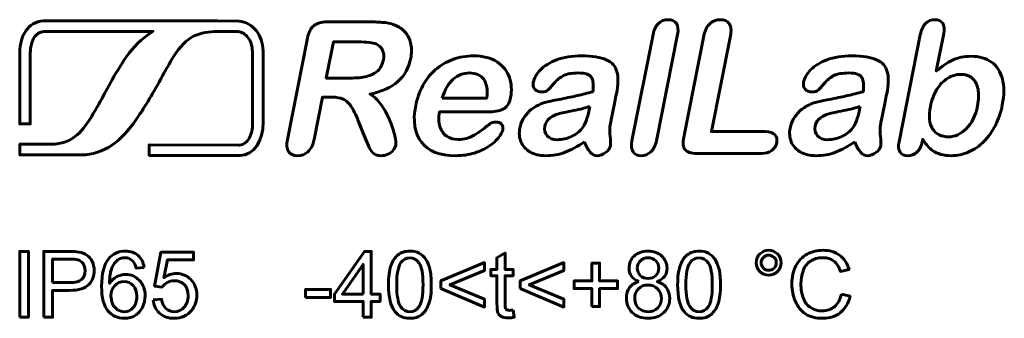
# Model space of a CAD drawing. Header units: millimetres. Extents: x -69 to 44, y -40 to 67.
# Tile 4 of 8: x -40 to -14, y 23 to 31. Entities that reach past the tile are written whole.
import ezdxf

# ---------------------------------------------------------------- set-up
doc = ezdxf.new("R2010")
doc.units = ezdxf.units.MM
doc.linetypes.add('K5LT_BASIC', pattern=[0])

msp = doc.modelspace()

# ---------------------------------------------------------------- linework, layer by layer
at = {"color": 150, "linetype": 'K5LT_BASIC', "lineweight": 60, "true_color": 0x0080ff}
for points, knots in [([(-34.931, 30.459), (-35.122, 30.447), (-35.382, 30.398), (-35.533, 30.301), (-35.713, 30.185), (-35.884, 29.989), (-36.069, 29.677), (-36.182, 29.476), (-36.229, 29.392), (-36.276, 29.307), (-36.535, 28.841), (-36.694, 28.556), (-36.961, 28.166), (-37.158, 27.876), (-37.366, 27.65), (-37.597, 27.493), (-37.836, 27.332), (-38.099, 27.245), (-38.399, 27.239), (-38.399, 27.239), (-38.403, 27.239), (-38.403, 27.239), (-39.993, 27.239), (-39.993, 27.239), (-39.996, 27.521), (-39.996, 27.521), (-39.085, 27.524), (-39.085, 27.524), (-38.537, 27.547), (-38.25, 28.036), (-38.103, 28.286), (-38.078, 28.33), (-38.056, 28.367), (-38.037, 28.396), (-37.9, 28.629), (-37.806, 28.802), (-37.721, 28.96), (-37.604, 29.178), (-37.502, 29.367), (-37.307, 29.669), (-37.307, 29.669), (-37.309, 29.668), (-37.309, 29.668), (-37.117, 29.974), (-36.889, 30.202), (-36.668, 30.367), (-36.628, 30.396), (-36.565, 30.435), (-36.526, 30.46), (-36.526, 30.46), (-36.526, 30.46), (-36.526, 30.46), (-39.374, 30.462), (-39.374, 30.462), (-39.473, 30.45), (-39.556, 30.4), (-39.614, 30.316), (-39.68, 30.221), (-39.72, 30.082), (-39.724, 29.899), (-39.724, 29.899), (-39.724, 28.048), (-39.724, 28.048), (-40, 28.048), (-40, 28.048), (-40, 29.906), (-40, 29.906), (-39.994, 30.145), (-39.937, 30.335), (-39.841, 30.473), (-39.732, 30.63), (-39.577, 30.718), (-39.39, 30.736), (-39.39, 30.736), (-39.377, 30.737), (-39.377, 30.737), (-34.834, 30.735), (-34.834, 30.735), (-34.834, 30.735), (-34.834, 30.735), (-34.297, 30.732), (-34.297, 30.732), (-34.286, 30.732), (-34.286, 30.732), (-34.109, 30.716), (-33.948, 30.627), (-33.832, 30.474), (-33.73, 30.34), (-33.665, 30.164), (-33.658, 29.942), (-33.658, 29.942), (-33.652, 29.92), (-33.652, 29.92), (-33.655, 28.085), (-33.655, 28.085), (-33.655, 28.089), (-33.655, 28.089), (-33.642, 27.611), (-33.9, 27.231), (-34.259, 27.221), (-34.259, 27.221), (-34.26, 27.221), (-34.26, 27.221), (-34.269, 27.221), (-34.279, 27.221), (-34.288, 27.221), (-34.288, 27.221), (-34.285, 27.221), (-34.285, 27.221), (-36.622, 27.228), (-36.622, 27.228), (-36.622, 27.503), (-36.622, 27.503), (-34.285, 27.497), (-34.285, 27.497), (-34.282, 27.497), (-34.282, 27.497), (-34.276, 27.497), (-34.271, 27.497), (-34.266, 27.497), (-34.266, 27.497), (-34.267, 27.497), (-34.267, 27.497), (-34.065, 27.503), (-33.922, 27.758), (-33.931, 28.081), (-33.931, 28.081), (-33.931, 28.085), (-33.931, 28.085), (-33.934, 29.932), (-33.934, 29.932), (-33.934, 29.929), (-33.934, 29.929), (-33.939, 30.089), (-33.983, 30.217), (-34.051, 30.307), (-34.119, 30.396), (-34.211, 30.448), (-34.31, 30.456), (-34.31, 30.456), (-34.298, 30.456), (-34.298, 30.456), (-34.834, 30.459), (-34.834, 30.459), (-34.835, 30.459), (-34.835, 30.459), (-34.931, 30.459), (-34.931, 30.459), (-34.931, 30.459), (-34.931, 30.459)], [0, 0, 0, 0, 0.017544, 0.017544, 0.017544, 0.035088, 0.035088, 0.035088, 0.052632, 0.052632, 0.052632, 0.070175, 0.070175, 0.070175, 0.087719, 0.087719, 0.087719, 0.105263, 0.105263, 0.105263, 0.122807, 0.122807, 0.140351, 0.140351, 0.157895, 0.157895, 0.175439, 0.175439, 0.175439, 0.192982, 0.192982, 0.192982, 0.210526, 0.210526, 0.210526, 0.22807, 0.22807, 0.22807, 0.245614, 0.245614, 0.245614, 0.263158, 0.263158, 0.263158, 0.280702, 0.280702, 0.280702, 0.298246, 0.298246, 0.298246, 0.315789, 0.315789, 0.333333, 0.333333, 0.333333, 0.350877, 0.350877, 0.350877, 0.368421, 0.368421, 0.368421, 0.385965, 0.385965, 0.403509, 0.403509, 0.421053, 0.421053, 0.421053, 0.438596, 0.438596, 0.438596, 0.45614, 0.45614, 0.45614, 0.473684, 0.473684, 0.491228, 0.491228, 0.508772, 0.508772, 0.526316, 0.526316, 0.54386, 0.54386, 0.54386, 0.561404, 0.561404, 0.561404, 0.578947, 0.578947, 0.578947, 0.596491, 0.596491, 0.614035, 0.614035, 0.631579, 0.631579, 0.631579, 0.649123, 0.649123, 0.649123, 0.666667, 0.666667, 0.666667, 0.684211, 0.684211, 0.684211, 0.701754, 0.701754, 0.719298, 0.719298, 0.736842, 0.736842, 0.754386, 0.754386, 0.77193, 0.77193, 0.77193, 0.789474, 0.789474, 0.789474, 0.807018, 0.807018, 0.807018, 0.824561, 0.824561, 0.824561, 0.842105, 0.842105, 0.859649, 0.859649, 0.877193, 0.877193, 0.877193, 0.894737, 0.894737, 0.894737, 0.912281, 0.912281, 0.912281, 0.929825, 0.929825, 0.947368, 0.947368, 0.964912, 0.964912, 0.982456, 0.982456, 1, 1, 1, 1]), ([(-31.866, 28.745), (-31.866, 28.745), (-32.11, 28.745), (-32.11, 28.745), (-32.328, 27.642), (-32.328, 27.642), (-32.357, 27.498), (-32.41, 27.39), (-32.488, 27.322), (-32.565, 27.253), (-32.656, 27.219), (-32.759, 27.219), (-32.869, 27.219), (-32.949, 27.255), (-33.042, 27.398), (-33.051, 27.503), (-33.024, 27.642), (-33.024, 27.642), (-32.5, 30.284), (-32.5, 30.284), (-32.471, 30.433), (-32.416, 30.542), (-32.335, 30.609), (-32.255, 30.676), (-32.139, 30.71), (-31.99, 30.71), (-31.99, 30.71), (-30.859, 30.71), (-30.859, 30.71), (-30.703, 30.71), (-30.571, 30.703), (-30.463, 30.69), (-30.354, 30.677), (-30.259, 30.65), (-30.179, 30.609), (-30.08, 30.563), (-29.998, 30.499), (-29.931, 30.415), (-29.866, 30.33), (-29.822, 30.233), (-29.802, 30.121), (-29.78, 30.01), (-29.782, 29.891), (-29.807, 29.766), (-29.858, 29.51), (-29.97, 29.305), (-30.145, 29.153), (-30.32, 28.999), (-30.561, 28.891), (-30.867, 28.827), (-30.757, 28.762), (-30.658, 28.664), (-30.57, 28.537), (-30.484, 28.409), (-30.41, 28.273), (-30.351, 28.128), (-30.291, 27.983), (-30.248, 27.853), (-30.222, 27.737), (-30.196, 27.621), (-30.187, 27.541), (-30.196, 27.498), (-30.205, 27.452), (-30.228, 27.407), (-30.266, 27.362), (-30.303, 27.318), (-30.349, 27.283), (-30.405, 27.257), (-30.46, 27.231), (-30.52, 27.219), (-30.586, 27.219), (-30.663, 27.219), (-30.726, 27.237), (-30.772, 27.274), (-30.817, 27.31), (-30.853, 27.357), (-30.881, 27.413), (-30.908, 27.469), (-30.943, 27.552), (-30.987, 27.661), (-30.987, 27.661), (-31.174, 28.125), (-31.174, 28.125), (-31.241, 28.295), (-31.305, 28.425), (-31.365, 28.513), (-31.427, 28.602), (-31.495, 28.663), (-31.57, 28.696), (-31.644, 28.728), (-31.743, 28.745), (-31.866, 28.745)], [0, 0, 0, 0, 0.032258, 0.032258, 0.064516, 0.064516, 0.064516, 0.096774, 0.096774, 0.096774, 0.129032, 0.129032, 0.129032, 0.16129, 0.16129, 0.193548, 0.193548, 0.193548, 0.225806, 0.225806, 0.225806, 0.258065, 0.258065, 0.258065, 0.290323, 0.290323, 0.290323, 0.322581, 0.322581, 0.322581, 0.354839, 0.354839, 0.354839, 0.387097, 0.387097, 0.387097, 0.419355, 0.419355, 0.419355, 0.451613, 0.451613, 0.451613, 0.483871, 0.483871, 0.483871, 0.516129, 0.516129, 0.516129, 0.548387, 0.548387, 0.548387, 0.580645, 0.580645, 0.580645, 0.612903, 0.612903, 0.612903, 0.645161, 0.645161, 0.645161, 0.677419, 0.677419, 0.677419, 0.709677, 0.709677, 0.709677, 0.741935, 0.741935, 0.741935, 0.774194, 0.774194, 0.774194, 0.806452, 0.806452, 0.806452, 0.83871, 0.83871, 0.83871, 0.870968, 0.870968, 0.870968, 0.903226, 0.903226, 0.903226, 0.935484, 0.935484, 0.935484, 0.967742, 0.967742, 0.967742, 1, 1, 1, 1]), ([(-24.042, 27.607), (-24.042, 27.607), (-23.493, 30.38), (-23.493, 30.38), (-23.468, 30.507), (-23.42, 30.604), (-23.28, 30.735), (-23.197, 30.768), (-23.1, 30.768), (-23.003, 30.768), (-22.932, 30.735), (-22.885, 30.671), (-22.838, 30.606), (-22.828, 30.509), (-22.854, 30.38), (-22.854, 30.38), (-23.403, 27.607), (-23.403, 27.607), (-23.428, 27.478), (-23.478, 27.381), (-23.551, 27.316), (-23.624, 27.251), (-23.708, 27.219), (-23.803, 27.219), (-23.897, 27.219), (-23.966, 27.252), (-24.011, 27.319), (-24.056, 27.386), (-24.067, 27.482), (-24.042, 27.607)], [0, 0, 0, 0, 0.1, 0.1, 0.1, 0.2, 0.2, 0.3, 0.3, 0.3, 0.4, 0.4, 0.4, 0.5, 0.5, 0.5, 0.6, 0.6, 0.6, 0.7, 0.7, 0.7, 0.8, 0.8, 0.8, 0.9, 0.9, 0.9, 1, 1, 1, 1]), ([(-21.474, 30.347), (-21.474, 30.347), (-21.969, 27.848), (-21.969, 27.848), (-20.559, 27.848), (-20.559, 27.848), (-20.447, 27.848), (-20.366, 27.821), (-20.317, 27.766), (-20.267, 27.712), (-20.251, 27.643), (-20.268, 27.561), (-20.285, 27.476), (-20.328, 27.408), (-20.397, 27.355), (-20.467, 27.303), (-20.559, 27.277), (-20.672, 27.277), (-20.672, 27.277), (-22.352, 27.277), (-22.352, 27.277), (-22.503, 27.277), (-22.606, 27.31), (-22.659, 27.378), (-22.712, 27.445), (-22.723, 27.553), (-22.693, 27.703), (-22.693, 27.703), (-22.17, 30.347), (-22.17, 30.347), (-22.142, 30.487), (-22.089, 30.592), (-22.012, 30.663), (-21.935, 30.733), (-21.845, 30.768), (-21.742, 30.768), (-21.638, 30.768), (-21.56, 30.734), (-21.458, 30.595), (-21.446, 30.488), (-21.474, 30.347)], [0, 0, 0, 0, 0.071429, 0.071429, 0.142857, 0.142857, 0.142857, 0.214286, 0.214286, 0.214286, 0.285714, 0.285714, 0.285714, 0.357143, 0.357143, 0.357143, 0.428571, 0.428571, 0.428571, 0.5, 0.5, 0.5, 0.571429, 0.571429, 0.571429, 0.642857, 0.642857, 0.642857, 0.714286, 0.714286, 0.714286, 0.785714, 0.785714, 0.785714, 0.857143, 0.857143, 0.857143, 0.928571, 0.928571, 1, 1, 1, 1]), ([(-15.916, 30.403), (-15.916, 30.403), (-16.11, 29.426), (-16.11, 29.426), (-15.965, 29.552), (-15.823, 29.647), (-15.547, 29.779), (-15.386, 29.813), (-15.202, 29.813), (-14.989, 29.813), (-14.813, 29.763), (-14.673, 29.662), (-14.532, 29.561), (-14.438, 29.415), (-14.388, 29.224), (-14.337, 29.033), (-14.338, 28.806), (-14.39, 28.544), (-14.428, 28.35), (-14.488, 28.173), (-14.568, 28.011), (-14.65, 27.85), (-14.749, 27.709), (-14.866, 27.591), (-14.984, 27.472), (-15.115, 27.381), (-15.262, 27.316), (-15.408, 27.251), (-15.562, 27.219), (-15.722, 27.219), (-15.821, 27.219), (-15.911, 27.231), (-15.993, 27.254), (-16.075, 27.277), (-16.142, 27.308), (-16.196, 27.346), (-16.25, 27.384), (-16.294, 27.424), (-16.329, 27.465), (-16.363, 27.505), (-16.408, 27.565), (-16.462, 27.647), (-16.462, 27.647), (-16.475, 27.584), (-16.475, 27.584), (-16.498, 27.464), (-16.545, 27.373), (-16.615, 27.311), (-16.686, 27.25), (-16.765, 27.219), (-16.854, 27.219), (-16.944, 27.219), (-17.011, 27.25), (-17.052, 27.311), (-17.094, 27.373), (-17.103, 27.464), (-17.079, 27.584), (-17.079, 27.584), (-16.526, 30.375), (-16.526, 30.375), (-16.5, 30.504), (-16.455, 30.603), (-16.39, 30.669), (-16.324, 30.735), (-16.244, 30.768), (-16.151, 30.768), (-16.053, 30.768), (-15.983, 30.736), (-15.943, 30.673), (-15.902, 30.61), (-15.893, 30.519), (-15.916, 30.403)], [0, 0, 0, 0, 0.041667, 0.041667, 0.041667, 0.083333, 0.083333, 0.125, 0.125, 0.125, 0.166667, 0.166667, 0.166667, 0.208333, 0.208333, 0.208333, 0.25, 0.25, 0.25, 0.291667, 0.291667, 0.291667, 0.333333, 0.333333, 0.333333, 0.375, 0.375, 0.375, 0.416667, 0.416667, 0.416667, 0.458333, 0.458333, 0.458333, 0.5, 0.5, 0.5, 0.541667, 0.541667, 0.541667, 0.583333, 0.583333, 0.583333, 0.625, 0.625, 0.625, 0.666667, 0.666667, 0.666667, 0.708333, 0.708333, 0.708333, 0.75, 0.75, 0.75, 0.791667, 0.791667, 0.791667, 0.833333, 0.833333, 0.833333, 0.875, 0.875, 0.875, 0.916667, 0.916667, 0.916667, 0.958333, 0.958333, 0.958333, 1, 1, 1, 1]), ([(-31.182, 30.188), (-31.182, 30.188), (-31.824, 30.188), (-31.824, 30.188), (-32.011, 29.244), (-32.011, 29.244), (-31.388, 29.244), (-31.388, 29.244), (-31.221, 29.244), (-31.078, 29.258), (-30.958, 29.287), (-30.839, 29.316), (-30.742, 29.365), (-30.668, 29.435), (-30.594, 29.504), (-30.545, 29.6), (-30.521, 29.722), (-30.502, 29.817), (-30.509, 29.901), (-30.544, 29.974), (-30.577, 30.046), (-30.634, 30.101), (-30.713, 30.137), (-30.787, 30.171), (-30.943, 30.188), (-31.182, 30.188)], [0, 0, 0, 0, 0.111111, 0.111111, 0.222222, 0.222222, 0.333333, 0.333333, 0.333333, 0.444444, 0.444444, 0.444444, 0.555556, 0.555556, 0.555556, 0.666667, 0.666667, 0.666667, 0.777778, 0.777778, 0.777778, 0.888889, 0.888889, 0.888889, 1, 1, 1, 1]), ([(-27.807, 28.361), (-27.807, 28.361), (-29.058, 28.361), (-29.058, 28.361), (-29.085, 28.216), (-29.08, 28.088), (-29.011, 27.866), (-28.952, 27.783), (-28.868, 27.727), (-28.785, 27.67), (-28.686, 27.642), (-28.573, 27.642), (-28.496, 27.642), (-28.425, 27.651), (-28.358, 27.669), (-28.291, 27.687), (-28.224, 27.715), (-28.157, 27.753), (-28.09, 27.792), (-28.027, 27.832), (-27.969, 27.876), (-27.91, 27.92), (-27.834, 27.979), (-27.739, 28.055), (-27.7, 28.083), (-27.651, 28.097), (-27.591, 28.097), (-27.525, 28.097), (-27.475, 28.079), (-27.441, 28.043), (-27.409, 28.007), (-27.398, 27.956), (-27.411, 27.891), (-27.422, 27.833), (-27.459, 27.765), (-27.519, 27.688), (-27.58, 27.611), (-27.662, 27.537), (-27.768, 27.466), (-27.874, 27.394), (-28, 27.335), (-28.147, 27.289), (-28.295, 27.242), (-28.458, 27.219), (-28.637, 27.219), (-29.048, 27.219), (-29.345, 27.335), (-29.708, 27.804), (-29.759, 28.122), (-29.679, 28.523), (-29.642, 28.712), (-29.579, 28.887), (-29.49, 29.049), (-29.403, 29.21), (-29.293, 29.349), (-29.163, 29.464), (-29.032, 29.58), (-28.882, 29.668), (-28.711, 29.73), (-28.542, 29.791), (-28.36, 29.823), (-28.169, 29.823), (-27.919, 29.823), (-27.715, 29.77), (-27.557, 29.664), (-27.399, 29.559), (-27.293, 29.423), (-27.236, 29.256), (-27.181, 29.089), (-27.17, 28.919), (-27.204, 28.745), (-27.236, 28.584), (-27.303, 28.481), (-27.404, 28.433), (-27.505, 28.385), (-27.64, 28.361), (-27.807, 28.361)], [0, 0, 0, 0, 0.038462, 0.038462, 0.038462, 0.076923, 0.076923, 0.115385, 0.115385, 0.115385, 0.153846, 0.153846, 0.153846, 0.192308, 0.192308, 0.192308, 0.230769, 0.230769, 0.230769, 0.269231, 0.269231, 0.269231, 0.307692, 0.307692, 0.307692, 0.346154, 0.346154, 0.346154, 0.384615, 0.384615, 0.384615, 0.423077, 0.423077, 0.423077, 0.461538, 0.461538, 0.461538, 0.5, 0.5, 0.5, 0.538462, 0.538462, 0.538462, 0.576923, 0.576923, 0.576923, 0.615385, 0.615385, 0.653846, 0.653846, 0.653846, 0.692308, 0.692308, 0.692308, 0.730769, 0.730769, 0.730769, 0.769231, 0.769231, 0.769231, 0.807692, 0.807692, 0.807692, 0.846154, 0.846154, 0.846154, 0.884615, 0.884615, 0.884615, 0.923077, 0.923077, 0.923077, 0.961538, 0.961538, 0.961538, 1, 1, 1, 1]), ([(-25.281, 27.579), (-25.46, 27.459), (-25.627, 27.369), (-25.783, 27.309), (-25.939, 27.249), (-26.108, 27.219), (-26.287, 27.219), (-26.451, 27.219), (-26.589, 27.251), (-26.7, 27.316), (-26.811, 27.381), (-26.889, 27.468), (-26.935, 27.579), (-26.98, 27.69), (-26.99, 27.81), (-26.964, 27.94), (-26.929, 28.115), (-26.845, 28.263), (-26.709, 28.387), (-26.574, 28.51), (-26.405, 28.593), (-26.203, 28.635), (-26.161, 28.644), (-26.056, 28.665), (-25.888, 28.698), (-25.721, 28.732), (-25.578, 28.761), (-25.457, 28.788), (-25.337, 28.816), (-25.206, 28.849), (-25.064, 28.888), (-25.039, 29.057), (-25.048, 29.181), (-25.092, 29.259), (-25.137, 29.338), (-25.253, 29.377), (-25.443, 29.377), (-25.605, 29.377), (-25.732, 29.355), (-25.822, 29.309), (-25.914, 29.264), (-25.997, 29.197), (-26.074, 29.106), (-26.15, 29.015), (-26.203, 28.955), (-26.233, 28.927), (-26.263, 28.898), (-26.318, 28.883), (-26.397, 28.883), (-26.469, 28.883), (-26.527, 28.907), (-26.57, 28.953), (-26.614, 28.999), (-26.627, 29.058), (-26.613, 29.13), (-26.591, 29.241), (-26.53, 29.351), (-26.328, 29.564), (-26.187, 29.651), (-26.005, 29.719), (-25.822, 29.788), (-25.606, 29.823), (-25.355, 29.823), (-25.073, 29.823), (-24.859, 29.789), (-24.712, 29.723), (-24.564, 29.656), (-24.471, 29.552), (-24.434, 29.408), (-24.396, 29.265), (-24.4, 29.074), (-24.447, 28.836), (-24.477, 28.687), (-24.503, 28.559), (-24.524, 28.455), (-24.546, 28.35), (-24.569, 28.234), (-24.596, 28.106), (-24.62, 27.986), (-24.625, 27.86), (-24.611, 27.73), (-24.597, 27.6), (-24.594, 27.516), (-24.602, 27.478), (-24.615, 27.413), (-24.657, 27.353), (-24.729, 27.299), (-24.801, 27.246), (-24.877, 27.219), (-24.954, 27.219), (-25.02, 27.219), (-25.078, 27.25), (-25.13, 27.311), (-25.183, 27.373), (-25.232, 27.462), (-25.281, 27.579)], [0, 0, 0, 0, 0.03125, 0.03125, 0.03125, 0.0625, 0.0625, 0.0625, 0.09375, 0.09375, 0.09375, 0.125, 0.125, 0.125, 0.15625, 0.15625, 0.15625, 0.1875, 0.1875, 0.1875, 0.21875, 0.21875, 0.21875, 0.25, 0.25, 0.25, 0.28125, 0.28125, 0.28125, 0.3125, 0.3125, 0.3125, 0.34375, 0.34375, 0.34375, 0.375, 0.375, 0.375, 0.40625, 0.40625, 0.40625, 0.4375, 0.4375, 0.4375, 0.46875, 0.46875, 0.46875, 0.5, 0.5, 0.5, 0.53125, 0.53125, 0.53125, 0.5625, 0.5625, 0.5625, 0.59375, 0.59375, 0.625, 0.625, 0.625, 0.65625, 0.65625, 0.65625, 0.6875, 0.6875, 0.6875, 0.71875, 0.71875, 0.71875, 0.75, 0.75, 0.75, 0.78125, 0.78125, 0.78125, 0.8125, 0.8125, 0.8125, 0.84375, 0.84375, 0.84375, 0.875, 0.875, 0.875, 0.90625, 0.90625, 0.90625, 0.9375, 0.9375, 0.9375, 0.96875, 0.96875, 0.96875, 1, 1, 1, 1]), ([(-18.236, 27.579), (-18.414, 27.459), (-18.582, 27.369), (-18.737, 27.309), (-18.894, 27.249), (-19.062, 27.219), (-19.241, 27.219), (-19.406, 27.219), (-19.543, 27.251), (-19.654, 27.316), (-19.765, 27.381), (-19.844, 27.468), (-19.889, 27.579), (-19.934, 27.69), (-19.944, 27.81), (-19.919, 27.94), (-19.884, 28.115), (-19.799, 28.263), (-19.664, 28.387), (-19.528, 28.51), (-19.36, 28.593), (-19.157, 28.635), (-19.116, 28.644), (-19.011, 28.665), (-18.843, 28.698), (-18.676, 28.732), (-18.532, 28.761), (-18.412, 28.788), (-18.292, 28.816), (-18.161, 28.849), (-18.019, 28.888), (-17.993, 29.057), (-18.002, 29.181), (-18.047, 29.259), (-18.092, 29.338), (-18.208, 29.377), (-18.397, 29.377), (-18.56, 29.377), (-18.686, 29.355), (-18.777, 29.309), (-18.868, 29.264), (-18.952, 29.197), (-19.028, 29.106), (-19.104, 29.015), (-19.158, 28.955), (-19.188, 28.927), (-19.218, 28.898), (-19.273, 28.883), (-19.352, 28.883), (-19.424, 28.883), (-19.482, 28.907), (-19.524, 28.953), (-19.568, 28.999), (-19.582, 29.058), (-19.568, 29.13), (-19.546, 29.241), (-19.485, 29.351), (-19.283, 29.564), (-19.142, 29.651), (-18.959, 29.719), (-18.777, 29.788), (-18.561, 29.823), (-18.309, 29.823), (-18.028, 29.823), (-17.814, 29.789), (-17.666, 29.723), (-17.519, 29.656), (-17.426, 29.552), (-17.388, 29.408), (-17.35, 29.265), (-17.354, 29.074), (-17.401, 28.836), (-17.431, 28.687), (-17.457, 28.559), (-17.479, 28.455), (-17.5, 28.35), (-17.524, 28.234), (-17.551, 28.106), (-17.575, 27.986), (-17.58, 27.86), (-17.565, 27.73), (-17.551, 27.6), (-17.549, 27.516), (-17.556, 27.478), (-17.569, 27.413), (-17.611, 27.353), (-17.684, 27.299), (-17.756, 27.246), (-17.831, 27.219), (-17.909, 27.219), (-17.975, 27.219), (-18.033, 27.25), (-18.085, 27.311), (-18.137, 27.373), (-18.187, 27.462), (-18.236, 27.579)], [0, 0, 0, 0, 0.03125, 0.03125, 0.03125, 0.0625, 0.0625, 0.0625, 0.09375, 0.09375, 0.09375, 0.125, 0.125, 0.125, 0.15625, 0.15625, 0.15625, 0.1875, 0.1875, 0.1875, 0.21875, 0.21875, 0.21875, 0.25, 0.25, 0.25, 0.28125, 0.28125, 0.28125, 0.3125, 0.3125, 0.3125, 0.34375, 0.34375, 0.34375, 0.375, 0.375, 0.375, 0.40625, 0.40625, 0.40625, 0.4375, 0.4375, 0.4375, 0.46875, 0.46875, 0.46875, 0.5, 0.5, 0.5, 0.53125, 0.53125, 0.53125, 0.5625, 0.5625, 0.5625, 0.59375, 0.59375, 0.625, 0.625, 0.625, 0.65625, 0.65625, 0.65625, 0.6875, 0.6875, 0.6875, 0.71875, 0.71875, 0.71875, 0.75, 0.75, 0.75, 0.78125, 0.78125, 0.78125, 0.8125, 0.8125, 0.8125, 0.84375, 0.84375, 0.84375, 0.875, 0.875, 0.875, 0.90625, 0.90625, 0.90625, 0.9375, 0.9375, 0.9375, 0.96875, 0.96875, 0.96875, 1, 1, 1, 1]), ([(-28.986, 28.724), (-28.986, 28.724), (-27.827, 28.724), (-27.827, 28.724), (-27.799, 28.943), (-27.825, 29.106), (-27.906, 29.214), (-27.987, 29.323), (-28.111, 29.377), (-28.278, 29.377), (-28.437, 29.377), (-28.579, 29.322), (-28.703, 29.213), (-28.827, 29.102), (-28.921, 28.939), (-28.986, 28.724)], [0, 0, 0, 0, 0.2, 0.2, 0.2, 0.4, 0.4, 0.4, 0.6, 0.6, 0.6, 0.8, 0.8, 0.8, 1, 1, 1, 1]), ([(-16.262, 28.504), (-16.312, 28.25), (-16.293, 28.054), (-16.204, 27.917), (-16.114, 27.78), (-15.975, 27.712), (-15.787, 27.712), (-15.625, 27.712), (-15.473, 27.782), (-15.329, 27.922), (-15.185, 28.062), (-15.087, 28.262), (-15.035, 28.523), (-15.002, 28.692), (-14.997, 28.836), (-15.022, 28.958), (-15.046, 29.08), (-15.096, 29.174), (-15.172, 29.241), (-15.248, 29.307), (-15.345, 29.34), (-15.464, 29.34), (-15.586, 29.34), (-15.701, 29.307), (-15.809, 29.241), (-15.917, 29.174), (-16.012, 29.078), (-16.091, 28.952), (-16.171, 28.827), (-16.228, 28.677), (-16.262, 28.504)], [0, 0, 0, 0, 0.1, 0.1, 0.1, 0.2, 0.2, 0.2, 0.3, 0.3, 0.3, 0.4, 0.4, 0.4, 0.5, 0.5, 0.5, 0.6, 0.6, 0.6, 0.7, 0.7, 0.7, 0.8, 0.8, 0.8, 0.9, 0.9, 0.9, 1, 1, 1, 1]), ([(-25.14, 28.504), (-25.24, 28.469), (-25.384, 28.433), (-25.57, 28.395), (-25.757, 28.357), (-25.886, 28.329), (-25.959, 28.31), (-26.031, 28.293), (-26.103, 28.258), (-26.176, 28.205), (-26.249, 28.153), (-26.294, 28.08), (-26.313, 27.987), (-26.332, 27.889), (-26.312, 27.807), (-26.252, 27.739), (-26.192, 27.671), (-26.102, 27.637), (-25.984, 27.637), (-25.858, 27.637), (-25.735, 27.665), (-25.617, 27.72), (-25.499, 27.776), (-25.407, 27.848), (-25.339, 27.935), (-25.263, 28.031), (-25.202, 28.19), (-25.158, 28.413), (-25.158, 28.413), (-25.14, 28.504), (-25.14, 28.504)], [0, 0, 0, 0, 0.1, 0.1, 0.1, 0.2, 0.2, 0.2, 0.3, 0.3, 0.3, 0.4, 0.4, 0.4, 0.5, 0.5, 0.5, 0.6, 0.6, 0.6, 0.7, 0.7, 0.7, 0.8, 0.8, 0.8, 0.9, 0.9, 0.9, 1, 1, 1, 1]), ([(-18.095, 28.504), (-18.195, 28.469), (-18.339, 28.433), (-18.525, 28.395), (-18.711, 28.357), (-18.841, 28.329), (-18.913, 28.31), (-18.985, 28.293), (-19.058, 28.258), (-19.131, 28.205), (-19.203, 28.153), (-19.249, 28.08), (-19.267, 27.987), (-19.287, 27.889), (-19.266, 27.807), (-19.206, 27.739), (-19.146, 27.671), (-19.057, 27.637), (-18.939, 27.637), (-18.812, 27.637), (-18.69, 27.665), (-18.572, 27.72), (-18.454, 27.776), (-18.361, 27.848), (-18.294, 27.935), (-18.217, 28.031), (-18.157, 28.19), (-18.113, 28.413), (-18.113, 28.413), (-18.095, 28.504), (-18.095, 28.504)], [0, 0, 0, 0, 0.1, 0.1, 0.1, 0.2, 0.2, 0.2, 0.3, 0.3, 0.3, 0.4, 0.4, 0.4, 0.5, 0.5, 0.5, 0.6, 0.6, 0.6, 0.7, 0.7, 0.7, 0.8, 0.8, 0.8, 0.9, 0.9, 0.9, 1, 1, 1, 1]), ([(-40, 23.005), (-40, 23.005), (-40, 24.722), (-40, 24.722), (-39.772, 24.722), (-39.772, 24.722), (-39.772, 23.005), (-39.772, 23.005), (-40, 23.005), (-40, 23.005)], [0, 0, 0, 0, 0.25, 0.25, 0.5, 0.5, 0.75, 0.75, 1, 1, 1, 1]), ([(-39.372, 23.005), (-39.372, 23.005), (-39.372, 24.722), (-39.372, 24.722), (-38.724, 24.722), (-38.724, 24.722), (-38.61, 24.722), (-38.523, 24.717), (-38.462, 24.706), (-38.378, 24.692), (-38.307, 24.665), (-38.25, 24.626), (-38.193, 24.586), (-38.147, 24.531), (-38.112, 24.46), (-38.077, 24.39), (-38.06, 24.312), (-38.06, 24.226), (-38.06, 24.081), (-38.106, 23.957), (-38.199, 23.857), (-38.292, 23.755), (-38.461, 23.705), (-38.704, 23.705), (-38.704, 23.705), (-39.144, 23.705), (-39.144, 23.705), (-39.144, 23.005), (-39.144, 23.005), (-39.372, 23.005), (-39.372, 23.005)], [0, 0, 0, 0, 0.090909, 0.090909, 0.181818, 0.181818, 0.181818, 0.272727, 0.272727, 0.272727, 0.363636, 0.363636, 0.363636, 0.454545, 0.454545, 0.454545, 0.545455, 0.545455, 0.545455, 0.636364, 0.636364, 0.636364, 0.727273, 0.727273, 0.727273, 0.818182, 0.818182, 0.909091, 0.909091, 1, 1, 1, 1]), ([(-36.76, 24.302), (-36.76, 24.302), (-36.968, 24.286), (-36.968, 24.286), (-36.987, 24.368), (-37.014, 24.429), (-37.049, 24.466), (-37.106, 24.527), (-37.177, 24.557), (-37.261, 24.557), (-37.328, 24.557), (-37.388, 24.538), (-37.44, 24.5), (-37.506, 24.452), (-37.558, 24.382), (-37.597, 24.289), (-37.635, 24.196), (-37.655, 24.063), (-37.657, 23.892), (-37.606, 23.969), (-37.544, 24.026), (-37.47, 24.064), (-37.397, 24.101), (-37.32, 24.12), (-37.239, 24.12), (-37.098, 24.12), (-36.978, 24.068), (-36.879, 23.965), (-36.78, 23.861), (-36.731, 23.727), (-36.731, 23.563), (-36.731, 23.455), (-36.754, 23.355), (-36.8, 23.262), (-36.847, 23.17), (-36.911, 23.099), (-36.992, 23.05), (-37.074, 23.001), (-37.166, 22.976), (-37.269, 22.976), (-37.445, 22.976), (-37.588, 23.041), (-37.699, 23.17), (-37.81, 23.299), (-37.866, 23.512), (-37.866, 23.809), (-37.866, 24.14), (-37.804, 24.382), (-37.681, 24.533), (-37.574, 24.664), (-37.43, 24.729), (-37.248, 24.729), (-37.113, 24.729), (-37.002, 24.691), (-36.915, 24.616), (-36.829, 24.54), (-36.777, 24.436), (-36.76, 24.302)], [0, 0, 0, 0, 0.052632, 0.052632, 0.052632, 0.105263, 0.105263, 0.105263, 0.157895, 0.157895, 0.157895, 0.210526, 0.210526, 0.210526, 0.263158, 0.263158, 0.263158, 0.315789, 0.315789, 0.315789, 0.368421, 0.368421, 0.368421, 0.421053, 0.421053, 0.421053, 0.473684, 0.473684, 0.473684, 0.526316, 0.526316, 0.526316, 0.578947, 0.578947, 0.578947, 0.631579, 0.631579, 0.631579, 0.684211, 0.684211, 0.684211, 0.736842, 0.736842, 0.736842, 0.789474, 0.789474, 0.789474, 0.842105, 0.842105, 0.842105, 0.894737, 0.894737, 0.894737, 0.947368, 0.947368, 0.947368, 1, 1, 1, 1]), ([(-36.522, 23.456), (-36.522, 23.456), (-36.301, 23.472), (-36.301, 23.472), (-36.285, 23.365), (-36.247, 23.284), (-36.188, 23.23), (-36.128, 23.176), (-36.056, 23.148), (-35.971, 23.148), (-35.868, 23.148), (-35.782, 23.187), (-35.712, 23.263), (-35.643, 23.34), (-35.608, 23.442), (-35.608, 23.568), (-35.608, 23.688), (-35.641, 23.783), (-35.708, 23.853), (-35.775, 23.922), (-35.863, 23.957), (-35.973, 23.957), (-36.041, 23.957), (-36.102, 23.941), (-36.157, 23.91), (-36.211, 23.879), (-36.253, 23.839), (-36.284, 23.789), (-36.284, 23.789), (-36.483, 23.818), (-36.483, 23.818), (-36.318, 24.701), (-36.318, 24.701), (-35.466, 24.701), (-35.466, 24.701), (-35.466, 24.499), (-35.466, 24.499), (-36.15, 24.499), (-36.15, 24.499), (-36.241, 24.036), (-36.241, 24.036), (-36.138, 24.108), (-36.03, 24.144), (-35.918, 24.144), (-35.768, 24.144), (-35.642, 24.092), (-35.539, 23.988), (-35.436, 23.884), (-35.385, 23.751), (-35.385, 23.587), (-35.385, 23.432), (-35.43, 23.298), (-35.52, 23.184), (-35.63, 23.045), (-35.781, 22.976), (-35.971, 22.976), (-36.127, 22.976), (-36.254, 23.02), (-36.353, 23.107), (-36.451, 23.195), (-36.508, 23.311), (-36.522, 23.456)], [0, 0, 0, 0, 0.045455, 0.045455, 0.045455, 0.090909, 0.090909, 0.090909, 0.136364, 0.136364, 0.136364, 0.181818, 0.181818, 0.181818, 0.227273, 0.227273, 0.227273, 0.272727, 0.272727, 0.272727, 0.318182, 0.318182, 0.318182, 0.363636, 0.363636, 0.363636, 0.409091, 0.409091, 0.409091, 0.454545, 0.454545, 0.5, 0.5, 0.545455, 0.545455, 0.590909, 0.590909, 0.636364, 0.636364, 0.681818, 0.681818, 0.681818, 0.727273, 0.727273, 0.727273, 0.772727, 0.772727, 0.772727, 0.818182, 0.818182, 0.818182, 0.863636, 0.863636, 0.863636, 0.909091, 0.909091, 0.909091, 0.954545, 0.954545, 0.954545, 1, 1, 1, 1]), ([(-31.049, 23.005), (-31.049, 23.005), (-31.049, 23.415), (-31.049, 23.415), (-31.795, 23.415), (-31.795, 23.415), (-31.795, 23.609), (-31.795, 23.609), (-31.01, 24.722), (-31.01, 24.722), (-30.838, 24.722), (-30.838, 24.722), (-30.838, 23.609), (-30.838, 23.609), (-30.605, 23.609), (-30.605, 23.609), (-30.605, 23.415), (-30.605, 23.415), (-30.838, 23.415), (-30.838, 23.415), (-30.838, 23.005), (-30.838, 23.005), (-31.049, 23.005), (-31.049, 23.005)], [0, 0, 0, 0, 0.090909, 0.090909, 0.181818, 0.181818, 0.272727, 0.272727, 0.363636, 0.363636, 0.454545, 0.454545, 0.545455, 0.545455, 0.636364, 0.636364, 0.727273, 0.727273, 0.818182, 0.818182, 0.909091, 0.909091, 1, 1, 1, 1]), ([(-30.389, 23.852), (-30.389, 24.055), (-30.368, 24.219), (-30.326, 24.343), (-30.284, 24.467), (-30.222, 24.563), (-30.14, 24.629), (-30.058, 24.696), (-29.954, 24.729), (-29.83, 24.729), (-29.738, 24.729), (-29.657, 24.711), (-29.587, 24.674), (-29.517, 24.637), (-29.46, 24.583), (-29.415, 24.513), (-29.37, 24.443), (-29.335, 24.358), (-29.309, 24.258), (-29.284, 24.158), (-29.271, 24.022), (-29.271, 23.852), (-29.271, 23.651), (-29.291, 23.488), (-29.333, 23.364), (-29.374, 23.239), (-29.436, 23.144), (-29.518, 23.077), (-29.6, 23.009), (-29.704, 22.976), (-29.83, 22.976), (-29.995, 22.976), (-30.125, 23.035), (-30.219, 23.152), (-30.332, 23.296), (-30.389, 23.53), (-30.389, 23.852)], [0, 0, 0, 0, 0.083333, 0.083333, 0.083333, 0.166667, 0.166667, 0.166667, 0.25, 0.25, 0.25, 0.333333, 0.333333, 0.333333, 0.416667, 0.416667, 0.416667, 0.5, 0.5, 0.5, 0.583333, 0.583333, 0.583333, 0.666667, 0.666667, 0.666667, 0.75, 0.75, 0.75, 0.833333, 0.833333, 0.833333, 0.916667, 0.916667, 0.916667, 1, 1, 1, 1]), ([(-27.138, 23.193), (-27.138, 23.193), (-27.109, 23.007), (-27.109, 23.007), (-27.168, 22.994), (-27.221, 22.988), (-27.268, 22.988), (-27.344, 22.988), (-27.403, 23), (-27.445, 23.024), (-27.487, 23.049), (-27.517, 23.08), (-27.534, 23.12), (-27.551, 23.159), (-27.56, 23.242), (-27.56, 23.369), (-27.56, 23.369), (-27.56, 24.086), (-27.56, 24.086), (-27.716, 24.086), (-27.716, 24.086), (-27.716, 24.25), (-27.716, 24.25), (-27.56, 24.25), (-27.56, 24.25), (-27.56, 24.557), (-27.56, 24.557), (-27.349, 24.684), (-27.349, 24.684), (-27.349, 24.25), (-27.349, 24.25), (-27.138, 24.25), (-27.138, 24.25), (-27.138, 24.086), (-27.138, 24.086), (-27.349, 24.086), (-27.349, 24.086), (-27.349, 23.357), (-27.349, 23.357), (-27.349, 23.297), (-27.345, 23.258), (-27.338, 23.241), (-27.33, 23.224), (-27.318, 23.21), (-27.302, 23.2), (-27.285, 23.19), (-27.261, 23.184), (-27.23, 23.184), (-27.206, 23.184), (-27.176, 23.187), (-27.138, 23.193)], [0, 0, 0, 0, 0.05, 0.05, 0.05, 0.1, 0.1, 0.1, 0.15, 0.15, 0.15, 0.2, 0.2, 0.2, 0.25, 0.25, 0.25, 0.3, 0.3, 0.35, 0.35, 0.4, 0.4, 0.45, 0.45, 0.5, 0.5, 0.55, 0.55, 0.6, 0.6, 0.65, 0.65, 0.7, 0.7, 0.75, 0.75, 0.8, 0.8, 0.8, 0.85, 0.85, 0.85, 0.9, 0.9, 0.9, 0.95, 0.95, 0.95, 1, 1, 1, 1]), ([(-23.86, 23.936), (-23.947, 23.968), (-24.012, 24.014), (-24.055, 24.073), (-24.097, 24.132), (-24.118, 24.204), (-24.118, 24.286), (-24.118, 24.412), (-24.073, 24.516), (-23.983, 24.601), (-23.893, 24.687), (-23.774, 24.729), (-23.625, 24.729), (-23.476, 24.729), (-23.355, 24.686), (-23.264, 24.599), (-23.173, 24.511), (-23.127, 24.406), (-23.127, 24.28), (-23.127, 24.201), (-23.148, 24.131), (-23.189, 24.072), (-23.231, 24.013), (-23.294, 23.968), (-23.379, 23.936), (-23.274, 23.901), (-23.195, 23.846), (-23.14, 23.769), (-23.085, 23.693), (-23.057, 23.602), (-23.057, 23.496), (-23.057, 23.349), (-23.109, 23.226), (-23.213, 23.126), (-23.317, 23.026), (-23.453, 22.976), (-23.791, 22.976), (-23.928, 23.026), (-24.032, 23.126), (-24.135, 23.226), (-24.187, 23.352), (-24.187, 23.502), (-24.187, 23.613), (-24.159, 23.707), (-24.102, 23.782), (-24.045, 23.857), (-23.965, 23.909), (-23.86, 23.936)], [0, 0, 0, 0, 0.0625, 0.0625, 0.0625, 0.125, 0.125, 0.125, 0.1875, 0.1875, 0.1875, 0.25, 0.25, 0.25, 0.3125, 0.3125, 0.3125, 0.375, 0.375, 0.375, 0.4375, 0.4375, 0.4375, 0.5, 0.5, 0.5, 0.5625, 0.5625, 0.5625, 0.625, 0.625, 0.625, 0.6875, 0.6875, 0.6875, 0.75, 0.75, 0.8125, 0.8125, 0.8125, 0.875, 0.875, 0.875, 0.9375, 0.9375, 0.9375, 1, 1, 1, 1]), ([(-22.851, 23.852), (-22.851, 24.055), (-22.83, 24.219), (-22.788, 24.343), (-22.746, 24.467), (-22.684, 24.563), (-22.602, 24.629), (-22.52, 24.696), (-22.416, 24.729), (-22.292, 24.729), (-22.2, 24.729), (-22.119, 24.711), (-22.049, 24.674), (-21.979, 24.637), (-21.922, 24.583), (-21.877, 24.513), (-21.832, 24.443), (-21.797, 24.358), (-21.772, 24.258), (-21.746, 24.158), (-21.733, 24.022), (-21.733, 23.852), (-21.733, 23.651), (-21.754, 23.488), (-21.795, 23.364), (-21.836, 23.239), (-21.898, 23.144), (-21.98, 23.077), (-22.062, 23.009), (-22.166, 22.976), (-22.292, 22.976), (-22.457, 22.976), (-22.587, 23.035), (-22.681, 23.152), (-22.794, 23.296), (-22.851, 23.53), (-22.851, 23.852)], [0, 0, 0, 0, 0.083333, 0.083333, 0.083333, 0.166667, 0.166667, 0.166667, 0.25, 0.25, 0.25, 0.333333, 0.333333, 0.333333, 0.416667, 0.416667, 0.416667, 0.5, 0.5, 0.5, 0.583333, 0.583333, 0.583333, 0.666667, 0.666667, 0.666667, 0.75, 0.75, 0.75, 0.833333, 0.833333, 0.833333, 0.916667, 0.916667, 0.916667, 1, 1, 1, 1]), ([(-20.802, 24.427), (-20.802, 24.516), (-20.77, 24.593), (-20.706, 24.656), (-20.643, 24.719), (-20.567, 24.751), (-20.477, 24.751), (-20.387, 24.751), (-20.31, 24.719), (-20.247, 24.656), (-20.184, 24.593), (-20.152, 24.516), (-20.152, 24.427), (-20.152, 24.337), (-20.184, 24.26), (-20.247, 24.196), (-20.311, 24.133), (-20.388, 24.101), (-20.477, 24.101), (-20.567, 24.101), (-20.643, 24.132), (-20.706, 24.196), (-20.77, 24.259), (-20.802, 24.336), (-20.802, 24.427)], [0, 0, 0, 0, 0.125, 0.125, 0.125, 0.25, 0.25, 0.25, 0.375, 0.375, 0.375, 0.5, 0.5, 0.5, 0.625, 0.625, 0.625, 0.75, 0.75, 0.75, 0.875, 0.875, 0.875, 1, 1, 1, 1]), ([(-18.583, 23.607), (-18.583, 23.607), (-18.356, 23.55), (-18.356, 23.55), (-18.403, 23.363), (-18.489, 23.221), (-18.612, 23.123), (-18.736, 23.025), (-18.887, 22.976), (-19.066, 22.976), (-19.25, 22.976), (-19.401, 23.013), (-19.517, 23.089), (-19.633, 23.164), (-19.72, 23.273), (-19.781, 23.416), (-19.841, 23.559), (-19.872, 23.712), (-19.872, 23.876), (-19.872, 24.055), (-19.838, 24.211), (-19.769, 24.344), (-19.701, 24.477), (-19.604, 24.578), (-19.478, 24.647), (-19.352, 24.717), (-19.213, 24.751), (-19.062, 24.751), (-18.89, 24.751), (-18.746, 24.707), (-18.629, 24.62), (-18.512, 24.532), (-18.43, 24.41), (-18.384, 24.251), (-18.384, 24.251), (-18.607, 24.198), (-18.607, 24.198), (-18.647, 24.323), (-18.705, 24.414), (-18.781, 24.471), (-18.856, 24.528), (-18.951, 24.557), (-19.066, 24.557), (-19.198, 24.557), (-19.308, 24.525), (-19.396, 24.462), (-19.485, 24.399), (-19.547, 24.314), (-19.583, 24.207), (-19.619, 24.1), (-19.637, 23.99), (-19.637, 23.877), (-19.637, 23.731), (-19.615, 23.604), (-19.573, 23.495), (-19.531, 23.386), (-19.465, 23.305), (-19.375, 23.251), (-19.285, 23.197), (-19.189, 23.17), (-19.084, 23.17), (-18.957, 23.17), (-18.85, 23.207), (-18.762, 23.28), (-18.674, 23.354), (-18.615, 23.462), (-18.583, 23.607)], [0, 0, 0, 0, 0.045455, 0.045455, 0.045455, 0.090909, 0.090909, 0.090909, 0.136364, 0.136364, 0.136364, 0.181818, 0.181818, 0.181818, 0.227273, 0.227273, 0.227273, 0.272727, 0.272727, 0.272727, 0.318182, 0.318182, 0.318182, 0.363636, 0.363636, 0.363636, 0.409091, 0.409091, 0.409091, 0.454545, 0.454545, 0.454545, 0.5, 0.5, 0.5, 0.545455, 0.545455, 0.545455, 0.590909, 0.590909, 0.590909, 0.636364, 0.636364, 0.636364, 0.681818, 0.681818, 0.681818, 0.727273, 0.727273, 0.727273, 0.772727, 0.772727, 0.772727, 0.818182, 0.818182, 0.818182, 0.863636, 0.863636, 0.863636, 0.909091, 0.909091, 0.909091, 0.954545, 0.954545, 0.954545, 1, 1, 1, 1]), ([(-39.144, 23.907), (-39.144, 23.907), (-38.7, 23.907), (-38.7, 23.907), (-38.553, 23.907), (-38.449, 23.934), (-38.387, 23.988), (-38.326, 24.043), (-38.295, 24.12), (-38.295, 24.22), (-38.295, 24.291), (-38.313, 24.353), (-38.349, 24.404), (-38.386, 24.455), (-38.434, 24.489), (-38.493, 24.505), (-38.531, 24.515), (-38.602, 24.521), (-38.705, 24.521), (-38.705, 24.521), (-39.144, 24.521), (-39.144, 24.521), (-39.144, 23.907), (-39.144, 23.907)], [0, 0, 0, 0, 0.125, 0.125, 0.125, 0.25, 0.25, 0.25, 0.375, 0.375, 0.375, 0.5, 0.5, 0.5, 0.625, 0.625, 0.625, 0.75, 0.75, 0.75, 0.875, 0.875, 1, 1, 1, 1]), ([(-31.049, 23.609), (-31.049, 23.609), (-31.049, 24.382), (-31.049, 24.382), (-31.587, 23.609), (-31.587, 23.609), (-31.049, 23.609), (-31.049, 23.609)], [0, 0, 0, 0, 0.333333, 0.333333, 0.666667, 0.666667, 1, 1, 1, 1]), ([(-30.173, 23.851), (-30.173, 23.569), (-30.14, 23.381), (-30.074, 23.288), (-30.008, 23.195), (-29.926, 23.148), (-29.733, 23.148), (-29.651, 23.195), (-29.585, 23.288), (-29.519, 23.382), (-29.487, 23.569), (-29.487, 23.851), (-29.487, 24.134), (-29.519, 24.322), (-29.585, 24.415), (-29.651, 24.508), (-29.733, 24.554), (-29.832, 24.554), (-29.929, 24.554), (-30.006, 24.513), (-30.064, 24.431), (-30.137, 24.327), (-30.173, 24.133), (-30.173, 23.851)], [0, 0, 0, 0, 0.125, 0.125, 0.125, 0.25, 0.25, 0.375, 0.375, 0.375, 0.5, 0.5, 0.5, 0.625, 0.625, 0.625, 0.75, 0.75, 0.75, 0.875, 0.875, 0.875, 1, 1, 1, 1]), ([(-29.021, 23.755), (-29.021, 23.755), (-29.021, 23.952), (-29.021, 23.952), (-27.889, 24.432), (-27.889, 24.432), (-27.889, 24.221), (-27.889, 24.221), (-28.786, 23.853), (-28.786, 23.853), (-27.889, 23.48), (-27.889, 23.48), (-27.889, 23.268), (-27.889, 23.268), (-29.021, 23.755), (-29.021, 23.755)], [0, 0, 0, 0, 0.142857, 0.142857, 0.285714, 0.285714, 0.428571, 0.428571, 0.571429, 0.571429, 0.714286, 0.714286, 0.857143, 0.857143, 1, 1, 1, 1]), ([(-26.953, 23.755), (-26.953, 23.755), (-26.953, 23.952), (-26.953, 23.952), (-25.821, 24.432), (-25.821, 24.432), (-25.821, 24.221), (-25.821, 24.221), (-26.718, 23.853), (-26.718, 23.853), (-25.821, 23.48), (-25.821, 23.48), (-25.821, 23.268), (-25.821, 23.268), (-26.953, 23.755), (-26.953, 23.755)], [0, 0, 0, 0, 0.142857, 0.142857, 0.285714, 0.285714, 0.428571, 0.428571, 0.571429, 0.571429, 0.714286, 0.714286, 0.857143, 0.857143, 1, 1, 1, 1]), ([(-25.085, 23.283), (-25.085, 23.283), (-25.085, 23.753), (-25.085, 23.753), (-25.552, 23.753), (-25.552, 23.753), (-25.552, 23.95), (-25.552, 23.95), (-25.085, 23.95), (-25.085, 23.95), (-25.085, 24.418), (-25.085, 24.418), (-24.885, 24.418), (-24.885, 24.418), (-24.885, 23.95), (-24.885, 23.95), (-24.418, 23.95), (-24.418, 23.95), (-24.418, 23.753), (-24.418, 23.753), (-24.885, 23.753), (-24.885, 23.753), (-24.885, 23.283), (-24.885, 23.283), (-25.085, 23.283), (-25.085, 23.283)], [0, 0, 0, 0, 0.083333, 0.083333, 0.166667, 0.166667, 0.25, 0.25, 0.333333, 0.333333, 0.416667, 0.416667, 0.5, 0.5, 0.583333, 0.583333, 0.666667, 0.666667, 0.75, 0.75, 0.833333, 0.833333, 0.916667, 0.916667, 1, 1, 1, 1]), ([(-23.902, 24.294), (-23.902, 24.212), (-23.876, 24.146), (-23.824, 24.094), (-23.772, 24.043), (-23.704, 24.017), (-23.62, 24.017), (-23.538, 24.017), (-23.472, 24.042), (-23.368, 24.145), (-23.343, 24.208), (-23.343, 24.282), (-23.343, 24.36), (-23.369, 24.425), (-23.422, 24.477), (-23.475, 24.53), (-23.542, 24.557), (-23.622, 24.557), (-23.704, 24.557), (-23.77, 24.531), (-23.823, 24.479), (-23.875, 24.427), (-23.902, 24.366), (-23.902, 24.294)], [0, 0, 0, 0, 0.125, 0.125, 0.125, 0.25, 0.25, 0.25, 0.375, 0.375, 0.5, 0.5, 0.5, 0.625, 0.625, 0.625, 0.75, 0.75, 0.75, 0.875, 0.875, 0.875, 1, 1, 1, 1]), ([(-22.635, 23.851), (-22.635, 23.569), (-22.602, 23.381), (-22.536, 23.288), (-22.47, 23.195), (-22.389, 23.148), (-22.195, 23.148), (-22.113, 23.195), (-22.047, 23.288), (-21.981, 23.382), (-21.949, 23.569), (-21.949, 23.851), (-21.949, 24.134), (-21.981, 24.322), (-22.047, 24.415), (-22.113, 24.508), (-22.195, 24.554), (-22.294, 24.554), (-22.391, 24.554), (-22.468, 24.513), (-22.526, 24.431), (-22.599, 24.327), (-22.635, 24.133), (-22.635, 23.851)], [0, 0, 0, 0, 0.125, 0.125, 0.125, 0.25, 0.25, 0.375, 0.375, 0.375, 0.5, 0.5, 0.5, 0.625, 0.625, 0.625, 0.75, 0.75, 0.75, 0.875, 0.875, 0.875, 1, 1, 1, 1]), ([(-20.675, 24.426), (-20.675, 24.371), (-20.656, 24.325), (-20.617, 24.286), (-20.578, 24.247), (-20.531, 24.228), (-20.476, 24.228), (-20.422, 24.228), (-20.376, 24.247), (-20.298, 24.325), (-20.279, 24.371), (-20.279, 24.426), (-20.279, 24.481), (-20.298, 24.527), (-20.376, 24.605), (-20.422, 24.624), (-20.476, 24.624), (-20.531, 24.624), (-20.578, 24.605), (-20.617, 24.566), (-20.656, 24.527), (-20.675, 24.481), (-20.675, 24.426)], [0, 0, 0, 0, 0.125, 0.125, 0.125, 0.25, 0.25, 0.25, 0.375, 0.375, 0.5, 0.5, 0.5, 0.625, 0.625, 0.75, 0.75, 0.75, 0.875, 0.875, 0.875, 1, 1, 1, 1]), ([(-37.623, 23.561), (-37.623, 23.488), (-37.608, 23.419), (-37.577, 23.352), (-37.546, 23.286), (-37.503, 23.236), (-37.448, 23.201), (-37.393, 23.166), (-37.335, 23.148), (-37.273, 23.148), (-37.183, 23.148), (-37.106, 23.184), (-36.979, 23.328), (-36.947, 23.426), (-36.947, 23.55), (-36.947, 23.668), (-36.978, 23.762), (-37.041, 23.83), (-37.104, 23.899), (-37.184, 23.933), (-37.281, 23.933), (-37.376, 23.933), (-37.457, 23.899), (-37.524, 23.83), (-37.59, 23.762), (-37.623, 23.672), (-37.623, 23.561)], [0, 0, 0, 0, 0.111111, 0.111111, 0.111111, 0.222222, 0.222222, 0.222222, 0.333333, 0.333333, 0.333333, 0.444444, 0.444444, 0.555556, 0.555556, 0.555556, 0.666667, 0.666667, 0.666667, 0.777778, 0.777778, 0.777778, 0.888889, 0.888889, 0.888889, 1, 1, 1, 1]), ([(-32.548, 23.52), (-32.548, 23.52), (-32.548, 23.731), (-32.548, 23.731), (-31.895, 23.731), (-31.895, 23.731), (-31.895, 23.52), (-31.895, 23.52), (-32.548, 23.52), (-32.548, 23.52)], [0, 0, 0, 0, 0.25, 0.25, 0.5, 0.5, 0.75, 0.75, 1, 1, 1, 1]), ([(-23.971, 23.5), (-23.971, 23.44), (-23.957, 23.382), (-23.929, 23.325), (-23.901, 23.269), (-23.859, 23.226), (-23.802, 23.195), (-23.746, 23.164), (-23.685, 23.148), (-23.621, 23.148), (-23.519, 23.148), (-23.436, 23.181), (-23.306, 23.31), (-23.273, 23.393), (-23.273, 23.493), (-23.273, 23.594), (-23.307, 23.678), (-23.374, 23.745), (-23.441, 23.811), (-23.526, 23.844), (-23.628, 23.844), (-23.728, 23.844), (-23.809, 23.811), (-23.874, 23.746), (-23.939, 23.68), (-23.971, 23.598), (-23.971, 23.5)], [0, 0, 0, 0, 0.111111, 0.111111, 0.111111, 0.222222, 0.222222, 0.222222, 0.333333, 0.333333, 0.333333, 0.444444, 0.444444, 0.555556, 0.555556, 0.555556, 0.666667, 0.666667, 0.666667, 0.777778, 0.777778, 0.777778, 0.888889, 0.888889, 0.888889, 1, 1, 1, 1])]:
    msp.add_open_spline(points, degree=3, knots=knots, dxfattribs=at)

doc.saveas('drawing.dxf')
